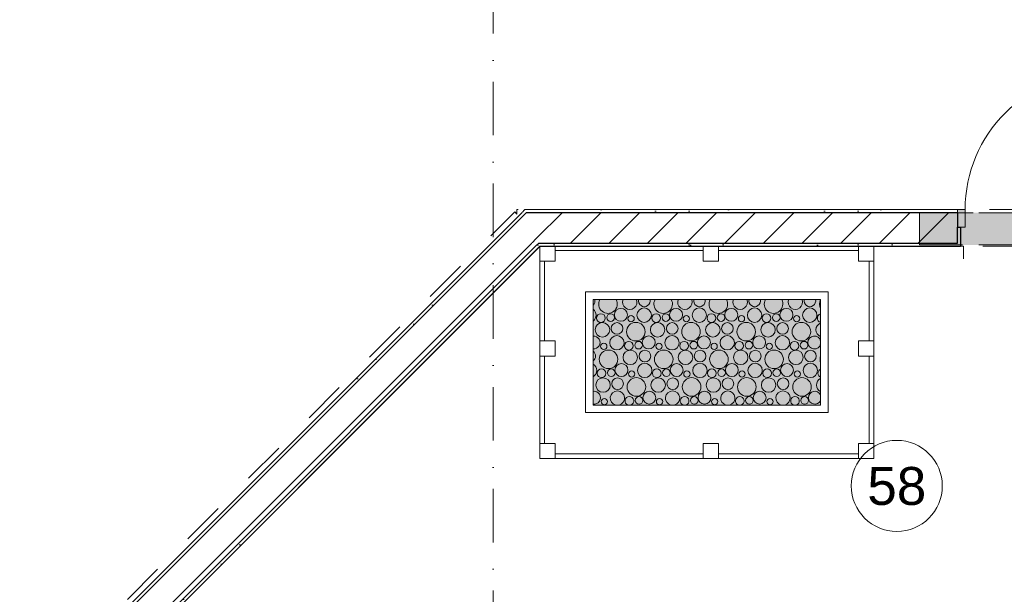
# Model space of a CAD drawing. Header units: millimetres. Extents: x -59761 to 112741, y -57975 to 46221.
# Tile 26 of 256: x -3120 to 3369, y -14114 to -10329. Entities that reach past the tile are written whole.
import ezdxf

# ---------------------------------------------------------------- set-up
doc = ezdxf.new("R2010")
doc.units = ezdxf.units.MM
for name, pattern in [('Wipeout_Contour', [1000, 0, -1000]), ('Невидимая', [391.222223, 282.222223, -109]), ('Штриховая', [564.444447, 282.222223, -282.222223]), ('Штрихпунктирная', [670.277762, 352.777767, -176.388884, 0, -141.111112])]:
    doc.linetypes.add(name, pattern=pattern)
for name, color, linetype in [('Интерьер - Оборудование бань', 7, 'Continuous'), ('Конструктив - Перемычки', 7, 'Continuous'), ('Конструктив - Стены Блок 200 нов', 7, 'Continuous'), ('Элемент модели - Границы зон', 7, 'Continuous'), ('Элемент Модели - Зона', 7, 'Continuous'), ('Элемент Модели - Оси', 2, 'Continuous')]:
    doc.layers.add(name, color=color, linetype=linetype)
doc.styles.add('СГЕНЕРИР_СТИЛЬ_1', font='arial.ttf')
pattern_1 = [(45, (-45000, -53650), (-111.3693, 111.3693), [0, -105, 0, -157.5]), (110, (-44650, -53650), (148.0016, 53.86817), [0, -77, 0, -133])]
pattern_2 = [(45, (-45000, -54000), (-127.2792, 127.2792), [])]

# ---------------------------------------------------------------- blocks, each defined once
blk = doc.blocks.new('*X676', base_point=(2412685.8, -340475.5))
at = {"layer": 'Интерьер - Оборудование бань', "color": 250, "linetype": 'Continuous', "lineweight": 15}
for centre, radius in [((2458527.8, -298748.5), 42.6), ((2458681.3, -298750.7), 47.3), ((2458891.5, -298748.5), 42.6), ((2459045, -298750.7), 47.3), ((2459255.2, -298748.5), 42.6), ((2459408.7, -298750.7), 47.3), ((2459618.9, -298748.5), 42.6), ((2459772.4, -298750.7), 47.3), ((2458396.6, -298769.8), 28.6), ((2458460.4, -298766.3), 25.1), ((2458595.2, -298774), 20.7), ((2458760.3, -298769.8), 28.6), ((2458824.1, -298766.3), 25.1), ((2458958.9, -298774), 20.7), ((2459124, -298769.8), 28.6), ((2459187.8, -298766.3), 25.1), ((2459322.6, -298774), 20.7), ((2459487.7, -298769.8), 28.6), ((2459551.5, -298766.3), 25.1), ((2459686.3, -298774), 20.7), ((2458406.3, -298847.2), 47.7), ((2458502.3, -298838.3), 38.4), ((2458626.4, -298859.6), 61.2), ((2458770, -298847.2), 47.7), ((2458866, -298838.3), 38.4), ((2458990.1, -298859.6), 61.2), ((2459133.7, -298847.2), 47.7), ((2459229.7, -298838.3), 38.4), ((2459353.8, -298859.6), 61.2), ((2459497.4, -298847.2), 47.7), ((2459593.4, -298838.3), 38.4), ((2459717.5, -298859.6), 61.2), ((2458501.3, -298932.7), 47.3), ((2458580.3, -298951.8), 28.6), ((2458644.1, -298948.3), 25.1), ((2458711.5, -298930.5), 42.6), ((2458865, -298932.7), 47.3), ((2458944, -298951.8), 28.6), ((2459007.8, -298948.3), 25.1), ((2459075.2, -298930.5), 42.6), ((2459228.7, -298932.7), 47.3), ((2459307.7, -298951.8), 28.6), ((2459371.5, -298948.3), 25.1), ((2459438.9, -298930.5), 42.6), ((2459592.4, -298932.7), 47.3), ((2459671.4, -298951.8), 28.6), ((2459735.2, -298948.3), 25.1), ((2458446.4, -299041.6), 61.2), ((2458415.2, -298955.9), 20.7), ((2458590, -299029.1), 47.7), ((2458686, -299020.3), 38.4), ((2458810.1, -299041.6), 61.2), ((2458778.9, -298955.9), 20.7), ((2458953.7, -299029.1), 47.7), ((2459049.7, -299020.3), 38.4), ((2459173.8, -299041.6), 61.2), ((2459142.6, -298955.9), 20.7), ((2459317.4, -299029.1), 47.7), ((2459413.4, -299020.3), 38.4), ((2459537.5, -299041.6), 61.2), ((2459506.3, -298955.9), 20.7), ((2459681.1, -299029.1), 47.7), ((2459777.1, -299020.3), 38.4), ((2458400.3, -299133.8), 28.6), ((2458464.1, -299130.3), 25.1), ((2458531.5, -299112.5), 42.6), ((2458598.9, -299137.9), 20.7), ((2458685, -299114.7), 47.3), ((2458764, -299133.8), 28.6), ((2458827.8, -299130.3), 25.1), ((2458895.2, -299112.5), 42.6), ((2458962.6, -299137.9), 20.7), ((2459048.7, -299114.7), 47.3), ((2459127.7, -299133.8), 28.6), ((2459191.5, -299130.3), 25.1), ((2459258.9, -299112.5), 42.6), ((2459326.3, -299137.9), 20.7), ((2459412.4, -299114.7), 47.3), ((2459491.4, -299133.8), 28.6), ((2459555.2, -299130.3), 25.1), ((2459622.6, -299112.5), 42.6), ((2459690, -299137.9), 20.7), ((2459776.1, -299114.7), 47.3), ((2458410, -299211.1), 47.7), ((2458506, -299202.3), 38.4), ((2458630.1, -299223.6), 61.2), ((2458773.7, -299211.1), 47.7), ((2458869.7, -299202.3), 38.4), ((2458993.8, -299223.6), 61.2), ((2459137.4, -299211.1), 47.7), ((2459233.4, -299202.3), 38.4), ((2459357.5, -299223.6), 61.2), ((2459501.1, -299211.1), 47.7), ((2459597.1, -299202.3), 38.4), ((2459721.2, -299223.6), 61.2), ((2458418.9, -299319.9), 20.7), ((2458647.8, -299312.3), 25.1), ((2458715.2, -299294.5), 42.6), ((2458782.6, -299319.9), 20.7), ((2459011.5, -299312.3), 25.1), ((2459078.9, -299294.5), 42.6), ((2459146.3, -299319.9), 20.7), ((2459375.2, -299312.3), 25.1), ((2459442.6, -299294.5), 42.6), ((2459510, -299319.9), 20.7), ((2459739, -299312.3), 25.1)]:
    blk.add_circle(centre, radius, dxfattribs=at)
for centre, radius, start, end in [((2458318.6, -298656.3), 38.4, 311.91825, 12.54766), ((2458442.7, -298677.6), 61.2, 151.07275, 28.92725), ((2458586.3, -298665.2), 47.7, 158.92956, 21.07044), ((2458682.3, -298656.3), 38.4, 167.45234, 12.54766), ((2458806.4, -298677.6), 61.2, 151.07275, 28.92725), ((2458950, -298665.2), 47.7, 158.92956, 21.07044), ((2459046, -298656.3), 38.4, 167.45234, 12.54766), ((2459170.1, -298677.6), 61.2, 151.07275, 28.92725), ((2459313.7, -298665.2), 47.7, 158.92956, 21.07044), ((2459409.7, -298656.3), 38.4, 167.45234, 12.54766), ((2459533.8, -298677.6), 61.2, 151.07275, 28.92725), ((2459677.4, -298665.2), 47.7, 158.92956, 21.07044), ((2459773.4, -298656.3), 38.4, 167.45234, 12.54766), ((2459897.5, -298677.6), 61.2, 151.07275, 209.33483), ((2458317.6, -298750.7), 47.3, 304.27564, 55.72436), ((2459851.4, -298769.8), 28.6, 104.72388, 255.27612), ((2459861.1, -298847.2), 47.7, 110.78409, 249.21591), ((2458347.8, -298930.5), 42.6, 265.16355, 94.83645), ((2459802.6, -298930.5), 42.6, 12.55905, 347.44095), ((2458322.3, -299020.3), 38.4, 304.84824, 55.15176), ((2459901.2, -299041.6), 61.2, 158.80273, 201.19727), ((2458321.3, -299114.7), 47.3, 298.99967, 61.00033), ((2459855.1, -299133.8), 28.6, 112.5724, 247.4276), ((2459864.8, -299211.1), 47.7, 115.63048, 244.36952), ((2458351.5, -299294.5), 42.6, 260.12819, 99.87181), ((2458505, -299296.7), 47.3, 283.63305, 256.36695), ((2458584, -299315.8), 28.6, 289.97844, 250.02156), ((2458868.7, -299296.7), 47.3, 283.63305, 256.36695), ((2458947.7, -299315.8), 28.6, 289.97844, 250.02156), ((2459232.4, -299296.7), 47.3, 283.63305, 256.36695), ((2459311.4, -299315.8), 28.6, 289.97844, 250.02156), ((2459596.1, -299296.7), 47.3, 283.63305, 256.36695), ((2459675.1, -299315.8), 28.6, 289.97844, 250.02156), ((2459806.3, -299294.5), 42.6, 27.25966, 332.74034)]:
    blk.add_arc(centre, radius, start, end, dxfattribs=at)

msp = doc.modelspace()

# ---------------------------------------------------------------- hatches: boundary and pattern name
at = {"layer": 'Интерьер - Оборудование бань', "linetype": 'Continuous', "lineweight": 5}
msp.add_hatch(color=151, dxfattribs=at).paths.add_polyline_path([(2158.4, -12172.48), (658.44, -12172.48), (658.44, -12867.14), (2158.4, -12867.14)])

# ---------------------------------------------------------------- linework, layer by layer
at = {"layer": 'Интерьер - Оборудование бань', "color": 7, "linetype": 'Continuous', "lineweight": 5}
for p, q in [((1383.98, -11920.34), (1484.32, -11920.34)), ((2508.3, -11920.34), (2407.96, -11920.34)), ((2478.3, -11920.34), (2478.3, -12445.19)), ((408.88, -12545.53), (408.88, -12445.19)), ((2407.96, -12445.19), (2407.96, -12545.53)), ((2508.3, -12445.19), (2407.96, -12445.19)), ((2508.3, -12545.53), (2508.3, -12445.19)), ((2407.96, -12545.53), (2508.3, -12545.53)), ((2478.3, -12545.53), (2478.3, -13120.56)), ((408.88, -13120.56), (408.88, -13219.61)), ((1383.98, -13219.61), (1383.98, -13120.56)), ((1383.98, -13120.56), (1484.32, -13120.56)), ((1484.32, -13120.56), (1484.32, -13219.61)), ((2407.96, -13120.56), (2407.96, -13219.61)), ((2508.3, -13120.56), (2407.96, -13120.56)), ((2508.3, -13219.61), (2508.3, -13120.56)), ((1383.98, -13189.61), (408.88, -13189.61)), ((1484.32, -13219.61), (1383.98, -13219.61)), ((2407.96, -13189.61), (1484.32, -13189.61)), ((2407.96, -13219.61), (2508.3, -13219.61))]:
    msp.add_line(p, q, dxfattribs=at)
for points in [[(2208.57, -12122.31), (2208.57, -12917.31), (609.56, -12917.31), (609.56, -12122.31)], [(2158.4, -12172.48), (2158.4, -12867.14), (658.44, -12867.14), (658.44, -12172.48)]]:
    msp.add_lwpolyline(points, close=True, dxfattribs=at)
at = {"layer": 'Интерьер - Оборудование бань', "color": 7, "linetype": 'Continuous', "lineweight": 15, "flags": 128}
msp.add_lwpolyline([(2158.4, -12172.48), (658.44, -12172.48), (658.44, -12867.14), (2158.4, -12867.14)], close=True, dxfattribs=at)
at = {"layer": 'Конструктив - Стены Блок 200 нов', "color": 7, "linetype": 'Continuous', "lineweight": 5}
msp.add_arc((4010.4, -11580), 900, 90, 180, dxfattribs=at)
at = {"layer": 'Элемент Модели - Зона', "color": 253, "linetype": 'Штриховая', "lineweight": 15, "flags": 128}
for points in [[(-8890, -17680), (-3119.74, -17680), (-3119.74, -14858.42), (142.53, -11594.86), (156.67, -11609), (156.67, -11580), (18300, -11580), (18300, -11600), (32399.73, -11600), (32399.73, -11580), (69081.36, -11580), (72316.72, -14823.47), (72320.06, -15158.11), (72320.06, -17695), (72360, -17695), (72360, -19700), (72120, -19700), (72120, -18300), (71700, -18300), (71700, -17900), (63300, -17900), (63300, -18300), (62700, -18300), (62700, -17900), (54320, -17900), (54320, -27030), (62700, -27030), (62700, -26350), (63300, -26350), (63300, -27540), (67380, -27540), (67380, -26630), (67500, -26630), (67500, -27660), (62920, -27660), (62920, -32819.89), (72120, -32819.89), (72120, -27750), (71650, -27750), (71650, -26250), (72120, -26250), (72120, -21200), (72360, -21200), (72360, -33849.94), (72120, -33849.94), (72120, -33059.89), (54320, -33059.89), (54320, -39349.94), (72120, -39349.94), (72120, -36299.94), (71700.06, -36299.94), (71700.06, -35674.44), (72120, -35674.44), (72120, -35349.94), (72360, -35349.94), (72360, -35679.94), (75850, -35679.94), (75850, -16794.88), (75238.88, -16794.88), (75238.88, -9000), (80700, -9000), (80700, -8700), (81300, -8700), (81300, -9000), (87517.1, -9000), (87517.1, -320), (85530, -320), (85530, 300), (84182.9, 300), (81300, 300), (81300, -300), (80700, -300), (80700, 212.5), (79799.78, 212.5), (72300, 212.5), (72300, -300), (71700, -300), (71700, 212.5), (63300, 212.5), (63300, -300), (62700, -300), (62700, 212.5), (54300, 212.5), (54300, -300), (53700, -300), (53700, 212.5), (45650, 212.5), (45650, -300), (45050, -300), (44950, -300), (44950, -5367.2), (32450.06, -5367.2), (32450.06, -200), (32450.06, 7690), (32460.06, 7690), (32460.06, 13850), (29720, 13850), (29720, 5730), (28964.53, 5730), (28964.53, 212), (27300.06, 212), (27300.06, -300), (26700.06, -300), (26700.06, 212), (18300, 212), (18300, -300), (17700, -300), (17700, 212), (16025.03, 212), (16025.03, -7500), (16025.03, -9042.59), (9300, -9042.59), (9300, -9300), (8700, -9300), (8700, -9042.59), (300, -9042.59), (300, -9300), (-300, -9300), (-300, -9042.59), (-8250, -9042.59), (-8250, -9300), (-8850, -9300), (-8850, -9042.59), (-8890, -9042.59)], [(6680.2, -17680), (6680.2, -11820), (310.33, -11820), (-2879.74, -15009.79), (-2879.74, -17680)]]:
    msp.add_lwpolyline(points, close=True, dxfattribs=at)
at = {"layer": 'Элемент Модели - Зона', "color": 7, "linetype": 'Continuous', "lineweight": 15, "flags": 128}
msp.add_lwpolyline([(2960.28, -13400.11, 1), (2360.28, -13400.11, 1)], format="xyb", close=True, dxfattribs=at)

# ---------------------------------------------------------------- block references
at = {"layer": 'Интерьер - Оборудование бань', "color": 250, "linetype": 'Continuous', "lineweight": 15}
msp.add_blockref('*X676', (-45000, -54000), dxfattribs=at)

# ---------------------------------------------------------------- texts
at = {"layer": 'Элемент Модели - Зона', "color": 7, "lineweight": 15, "insert": (2660.28, -13402.17), "char_height": 250, "attachment_point": 5, "style": 'СГЕНЕРИР_СТИЛЬ_1'}
msp.add_mtext('\\A1;{\\pqc;\\fArial|b0|i0|c204|p38;58}', dxfattribs=at)

# ---------------------------------------------------------------- next in the draw order: wipeouts: each hides what was drawn before it
at = {"color": 254, "linetype": 'Wipeout_Contour', "lineweight": 0, "ltscale": 7427695.198855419}
msp.add_wipeout([(189.13, -11600), (217.41, -11600), (209.13, -11580)], dxfattribs=at).dxf.layer = 'Конструктив - Стены Блок 200 нов'
at = {"color": 254, "linetype": 'Wipeout_Contour', "lineweight": 0, "ltscale": 7428046.073775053}
msp.add_wipeout([(300.26, -11800), (280.26, -11820), (308.54, -11820)], dxfattribs=at).dxf.layer = 'Конструктив - Стены Блок 200 нов'

# ---------------------------------------------------------------- next in the draw order: hatches: boundary and pattern name
at = {"layer": 'Конструктив - Стены Блок 200 нов', "linetype": 'Continuous', "lineweight": 5}
h = msp.add_hatch(dxfattribs=at)
h.set_pattern_fill('ШТУКАТУРКА__ГИПС_01_000D', color=252, style=0, pattern_type=2)
h.set_pattern_definition(pattern_1)
h.paths.add_polyline_path([(300.26, -11800), (280.26, -11820), (308.54, -11820)])

# ---------------------------------------------------------------- next in the draw order: wipeouts: each hides what was drawn before it
at = {"color": 254, "linetype": 'Wipeout_Contour', "lineweight": 0, "ltscale": 7427665.77729023}
msp.add_wipeout([(217.41, -11600), (17.41, -11800), (300.26, -11800)], dxfattribs=at).dxf.layer = 'Конструктив - Стены Блок 200 нов'

# ---------------------------------------------------------------- next in the draw order: hatches: boundary and pattern name
at = {"layer": 'Конструктив - Стены Блок 200 нов', "linetype": 'Continuous', "lineweight": 5}
h = msp.add_hatch(dxfattribs=at)
h.set_pattern_fill('БЛОКИ_БЕТОННЫЕ_ЭФФЕКТИВН_2D', style=0, pattern_type=2)
h.set_pattern_definition(pattern_2)
h.paths.add_polyline_path([(217.41, -11600), (17.41, -11800), (300.26, -11800)])

# ---------------------------------------------------------------- next in the draw order: wipeouts: each hides what was drawn before it
at = {"color": 254, "linetype": 'Wipeout_Contour', "lineweight": 0, "ltscale": 9909305.097355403}
msp.add_wipeout([(217.41, -11600), (3060.4, -11600), (3060.4, -11580), (237.41, -11580)], dxfattribs=at).dxf.layer = 'Конструктив - Стены Блок 200 нов'
at = {"color": 254, "linetype": 'Wipeout_Contour', "lineweight": 0, "ltscale": 9909591.941566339}
msp.add_wipeout([(328.54, -11800), (308.54, -11820), (3060.4, -11820), (3060.4, -11800)], dxfattribs=at).dxf.layer = 'Конструктив - Стены Блок 200 нов'

# ---------------------------------------------------------------- next in the draw order: hatches: boundary and pattern name
at = {"layer": 'Конструктив - Стены Блок 200 нов', "linetype": 'Continuous', "lineweight": 5}
h = msp.add_hatch(dxfattribs=at)
h.set_pattern_fill('ШТУКАТУРКА__ГИПС_01_000D', color=252, style=0, pattern_type=2)
h.set_pattern_definition(pattern_1)
h.paths.add_polyline_path([(217.41, -11600), (3060.4, -11600), (3060.4, -11580), (237.41, -11580)])
h = msp.add_hatch(dxfattribs=at)
h.set_pattern_fill('ШТУКАТУРКА__ГИПС_01_000D', color=252, style=0, pattern_type=2)
h.set_pattern_definition(pattern_1)
h.paths.add_polyline_path([(328.54, -11800), (308.54, -11820), (3060.4, -11820), (3060.4, -11800)])

# ---------------------------------------------------------------- next in the draw order: linework, layer by layer
at = {"layer": 'Интерьер - Оборудование бань', "color": 7, "linetype": 'Continuous', "lineweight": 5}
for p, q in [((408.88, -11850), (1383.98, -11850)), ((1484.32, -11850), (2407.96, -11850))]:
    msp.add_line(p, q, dxfattribs=at)

# ---------------------------------------------------------------- next in the draw order: wipeouts: each hides what was drawn before it
at = {"color": 254, "linetype": 'Wipeout_Contour', "lineweight": 0, "ltscale": 7427741.015045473}
msp.add_wipeout([(237.41, -11580), (209.13, -11580), (217.41, -11600)], dxfattribs=at).dxf.layer = 'Конструктив - Стены Блок 200 нов'
at = {"color": 254, "linetype": 'Wipeout_Contour', "lineweight": 0, "ltscale": 7428091.887727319}
msp.add_wipeout([(328.54, -11800), (300.26, -11800), (308.54, -11820)], dxfattribs=at).dxf.layer = 'Конструктив - Стены Блок 200 нов'

# ---------------------------------------------------------------- next in the draw order: wipeouts: each hides what was drawn before it
at = {"color": 254, "linetype": 'Wipeout_Contour', "lineweight": 0, "ltscale": 12388445.76632713}
msp.add_wipeout([(500.26, -11600), (300.26, -11800), (3060.4, -11800), (3060.4, -11695), (3060.4, -11600)], dxfattribs=at).dxf.layer = 'Конструктив - Стены Блок 200 нов'

# ---------------------------------------------------------------- next in the draw order: hatches: boundary and pattern name
at = {"layer": 'Конструктив - Стены Блок 200 нов', "linetype": 'Continuous', "lineweight": 5}
h = msp.add_hatch(dxfattribs=at)
h.set_pattern_fill('БЛОКИ_БЕТОННЫЕ_ЭФФЕКТИВН_2D', style=0, pattern_type=2)
h.set_pattern_definition(pattern_2)
h.paths.add_polyline_path([(500.26, -11600), (300.26, -11800), (3060.4, -11800), (3060.4, -11695), (3060.4, -11600)])

# ---------------------------------------------------------------- next in the draw order: linework, layer by layer
at = {"layer": 'Интерьер - Оборудование бань', "color": 7, "linetype": 'Continuous', "lineweight": 5}
for p, q in [((1484.32, -11820), (1383.98, -11820)), ((1383.98, -11820), (1383.98, -11920.34)), ((1484.32, -11920.34), (1484.32, -11820)), ((2407.96, -11920.34), (2407.96, -11820)), ((2407.96, -11820), (2508.3, -11820)), ((2508.3, -11820), (2508.3, -13219.61)), ((2508.3, -11820), (2508.3, -11920.34))]:
    msp.add_line(p, q, dxfattribs=at)
at = {"layer": 'Конструктив - Перемычки', "color": 7, "linetype": 'Невидимая', "lineweight": 0}
for p, q in [((2810.4, -11599.92), (4310.4, -11599.92)), ((2810.4, -11811.92), (2810.4, -11599.92))]:
    msp.add_line(p, q, dxfattribs=at)
at = {"layer": 'Конструктив - Перемычки', "color": 7, "linetype": 'Штрихпунктирная', "lineweight": 0}
msp.add_line((2810.4, -11599.92), (4310.4, -11599.92), dxfattribs=at)
at = {"layer": 'Конструктив - Стены Блок 200 нов', "color": 7, "linetype": 'Continuous', "lineweight": 5}
for p, q in [((3060.4, -11580), (3060.4, -11600)), ((3110.4, -11580), (3060.4, -11580)), ((3060.4, -11580), (3060.4, -11600)), ((3060.4, -11580), (3060.4, -11600))]:
    msp.add_line(p, q, dxfattribs=at)

# ---------------------------------------------------------------- next in the draw order: wipeouts: each hides what was drawn before it
at = {"color": 254, "linetype": 'Wipeout_Contour', "lineweight": 0, "ltscale": 7428121.311063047}
msp.add_wipeout([(500.26, -11600), (217.41, -11600), (300.26, -11800)], dxfattribs=at).dxf.layer = 'Конструктив - Стены Блок 200 нов'
at = {"color": 254, "linetype": 'Wipeout_Contour', "lineweight": 0, "ltscale": 12393808.48591103}
msp.add_wipeout([(3060.4, -11820), (3080.4, -11820), (3080.4, -11695), (3060.4, -11695), (3060.4, -11800)], dxfattribs=at).dxf.layer = 'Конструктив - Стены Блок 200 нов'

# ---------------------------------------------------------------- next in the draw order: hatches: boundary and pattern name
at = {"layer": 'Конструктив - Перемычки', "linetype": 'Continuous', "lineweight": 0}
msp.add_hatch(color=59, dxfattribs=at).paths.add_polyline_path([(2810.4, -11599.92), (2810.4, -11811.92), (4310.4, -11811.92), (4310.4, -11599.92)])
at = {"layer": 'Конструктив - Стены Блок 200 нов', "linetype": 'Continuous', "lineweight": 5}
h = msp.add_hatch(dxfattribs=at)
h.set_pattern_fill('БЛОКИ_БЕТОННЫЕ_ЭФФЕКТИВН_2D', style=0, pattern_type=2)
h.set_pattern_definition(pattern_2)
h.paths.add_polyline_path([(500.26, -11600), (217.41, -11600), (300.26, -11800)])
at = {"layer": 'Конструктив - Стены Блок 200 нов', "linetype": 'Continuous', "lineweight": 0}
msp.add_hatch(color=255, dxfattribs=at).paths.add_polyline_path([(3060.4, -11695), (3110.4, -11695), (3110.4, -11580), (3060.4, -11580)])

# ---------------------------------------------------------------- next in the draw order: linework, layer by layer
at = {"layer": 'Интерьер - Оборудование бань', "color": 7, "linetype": 'Continuous', "lineweight": 5}
msp.add_line((408.88, -11920.34), (408.88, -11820), dxfattribs=at)
at = {"layer": 'Конструктив - Перемычки', "color": 7, "linetype": 'Невидимая', "lineweight": 0}
msp.add_line((2810.4, -11811.92), (4310.4, -11811.92), dxfattribs=at)
at = {"layer": 'Конструктив - Стены Блок 200 нов', "color": 7, "linetype": 'Continuous', "lineweight": 30}
for p, q in [((217.41, -11600), (17.41, -11800)), ((500.26, -11600), (217.41, -11600)), ((3060.4, -11600), (500.26, -11600)), ((3060.4, -11600), (3060.4, -11695)), ((3060.4, -11600), (3060.4, -11695)), ((3060.4, -11600), (3060.4, -11695)), ((3060.4, -11695), (3080.4, -11695)), ((3060.4, -11800), (3060.4, -11695)), ((3080.4, -11695), (3080.4, -11820)), ((3080.4, -11695), (3080.4, -11820)), ((300.26, -11800), (280.26, -11820)), ((300.26, -11800), (3060.4, -11800)), ((3060.4, -11820), (3080.4, -11820)), ((3060.4, -11820), (3080.4, -11820))]:
    msp.add_line(p, q, dxfattribs=at)
at = {"layer": 'Конструктив - Стены Блок 200 нов', "color": 7, "linetype": 'Continuous', "lineweight": 5}
for p, q in [((3060.4, -11580), (3060.4, -11695)), ((3110.4, -11695), (3110.4, -11580)), ((3060.4, -11695), (3110.4, -11695))]:
    msp.add_line(p, q, dxfattribs=at)
at = {"layer": 'Конструктив - Стены Блок 200 нов', "color": 7, "linetype": 'Continuous', "lineweight": 5, "flags": 128}
for points in [[(209.13, -11580), (189.13, -11600)], [(3060.4, -11580), (209.13, -11580)]]:
    msp.add_lwpolyline(points, dxfattribs=at)
at = {"layer": 'Конструктив - Стены Блок 200 нов', "color": 7, "linetype": 'Continuous', "lineweight": 30, "flags": 128}
msp.add_lwpolyline([(308.54, -11820), (3060.4, -11820)], dxfattribs=at)

# ---------------------------------------------------------------- next in the draw order: wipeouts: each hides what was drawn before it
at = {"color": 254, "linetype": 'Wipeout_Contour', "lineweight": 0, "ltscale": 9897832.04680842}
msp.add_wipeout([(-3099.74, -14917.16), (217.41, -11600), (189.13, -11600), (-3099.74, -14888.87)], dxfattribs=at).dxf.layer = 'Конструктив - Стены Блок 200 нов'

# ---------------------------------------------------------------- next in the draw order: hatches: boundary and pattern name
at = {"layer": 'Конструктив - Стены Блок 200 нов', "linetype": 'Continuous', "lineweight": 5}
h = msp.add_hatch(dxfattribs=at)
h.set_pattern_fill('ШТУКАТУРКА__ГИПС_01_000D', color=252, style=0, pattern_type=2)
h.set_pattern_definition(pattern_1)
h.paths.add_polyline_path([(-3099.74, -14917.16), (217.41, -11600), (189.13, -11600), (-3099.74, -14888.87)])

# ---------------------------------------------------------------- next in the draw order: wipeouts: each hides what was drawn before it
at = {"color": 254, "linetype": 'Wipeout_Contour', "lineweight": 0, "ltscale": 9898524.897618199}
msp.add_wipeout([(-2879.74, -15008.28), (308.54, -11820), (280.26, -11820), (-2879.74, -14980)], dxfattribs=at).dxf.layer = 'Конструктив - Стены Блок 200 нов'

# ---------------------------------------------------------------- next in the draw order: hatches: boundary and pattern name
at = {"layer": 'Конструктив - Стены Блок 200 нов', "linetype": 'Continuous', "lineweight": 5}
h = msp.add_hatch(dxfattribs=at)
h.set_pattern_fill('ШТУКАТУРКА__ГИПС_01_000D', color=252, style=0, pattern_type=2)
h.set_pattern_definition(pattern_1)
h.paths.add_polyline_path([(-2879.74, -15008.28), (308.54, -11820), (280.26, -11820), (-2879.74, -14980)])

# ---------------------------------------------------------------- next in the draw order: linework, layer by layer
at = {"layer": 'Интерьер - Оборудование бань', "color": 7, "linetype": 'Continuous', "lineweight": 5}
for p, q in [((338.54, -12445.19), (338.54, -11920.34)), ((338.54, -13120.56), (338.54, -12545.53))]:
    msp.add_line(p, q, dxfattribs=at)

# ---------------------------------------------------------------- next in the draw order: wipeouts: each hides what was drawn before it
at = {"color": 254, "linetype": 'Wipeout_Contour', "lineweight": 0, "ltscale": 9898178.260816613}
msp.add_wipeout([(-2899.74, -15000), (300.26, -11800), (17.41, -11800), (-2899.74, -14717.16)], dxfattribs=at).dxf.layer = 'Конструктив - Стены Блок 200 нов'

# ---------------------------------------------------------------- next in the draw order: hatches: boundary and pattern name
at = {"layer": 'Конструктив - Стены Блок 200 нов', "linetype": 'Continuous', "lineweight": 5}
h = msp.add_hatch(dxfattribs=at)
h.set_pattern_fill('БЛОКИ_БЕТОННЫЕ_ЭФФЕКТИВН_2D', style=0, pattern_type=2)
h.set_pattern_definition(pattern_2)
h.paths.add_polyline_path([(-2899.74, -15000), (300.26, -11800), (17.41, -11800), (-2899.74, -14717.16)])

# ---------------------------------------------------------------- next in the draw order: linework, layer by layer
at = {"layer": 'Интерьер - Оборудование бань', "color": 7, "linetype": 'Continuous', "lineweight": 5}
for p, q in [((308.54, -13219.61), (308.54, -11820)), ((308.54, -11820), (2508.3, -11820)), ((408.88, -11820), (308.54, -11820)), ((308.54, -11820), (308.54, -11920.34)), ((308.54, -11920.34), (408.88, -11920.34)), ((408.88, -12445.19), (308.54, -12445.19)), ((308.54, -12445.19), (308.54, -12545.53)), ((308.54, -12545.53), (408.88, -12545.53)), ((308.54, -13219.61), (308.54, -13120.56)), ((308.54, -13120.56), (408.88, -13120.56)), ((2508.3, -13219.61), (308.54, -13219.61)), ((408.88, -13219.61), (308.54, -13219.61))]:
    msp.add_line(p, q, dxfattribs=at)
at = {"layer": 'Конструктив - Стены Блок 200 нов', "color": 7, "linetype": 'Continuous', "lineweight": 30}
for p, q in [((217.41, -11600), (17.41, -11800)), ((17.41, -11800), (-2899.74, -14717.16)), ((300.26, -11800), (280.26, -11820)), ((-2879.74, -14980), (280.26, -11820))]:
    msp.add_line(p, q, dxfattribs=at)
at = {"layer": 'Конструктив - Стены Блок 200 нов', "color": 7, "linetype": 'Continuous', "lineweight": 5, "flags": 128}
msp.add_lwpolyline([(189.13, -11600), (-3099.74, -14888.87)], dxfattribs=at)
at = {"layer": 'Конструктив - Стены Блок 200 нов', "color": 7, "linetype": 'Continuous', "lineweight": 30, "flags": 128}
msp.add_lwpolyline([(-2879.74, -15008.28), (308.54, -11820)], dxfattribs=at)
at = {"layer": 'Элемент модели - Границы зон', "color": 7, "linetype": 'Continuous', "lineweight": 15}
msp.add_lwpolyline([(4000.53, -11820), (6680.2, -11820), (6680.2, -17680), (-2879.74, -17680), (-2879.74, -15009.79), (310.33, -11820), (3100.53, -11820), (3100.53, -11905)], dxfattribs=at)
at = {"layer": 'Элемент Модели - Оси', "color": 7, "linetype": 'Штрихпунктирная', "lineweight": 15}
msp.add_line((0, 38200), (0, -55975), dxfattribs=at)

doc.saveas('drawing.dxf')
